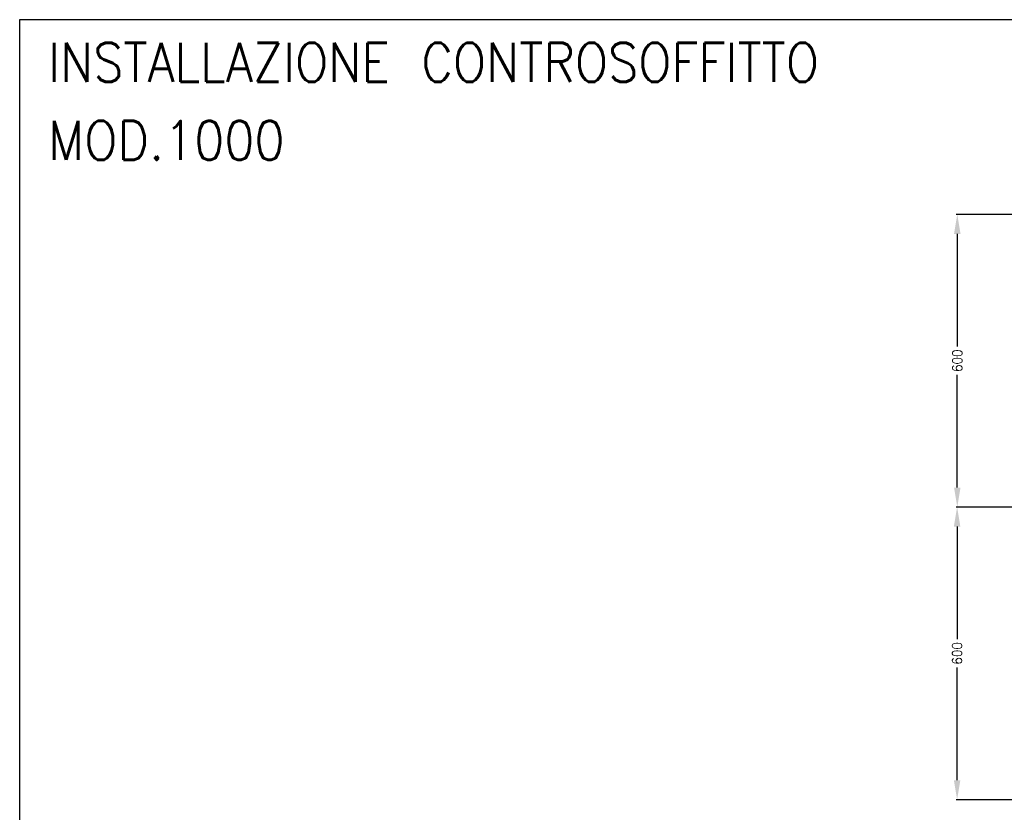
# Model space of a CAD drawing. Header units: inches. Extents: x -7205 to -1528, y -2875 to 5222.
# Tile 11 of 104: x -7205 to -5188, y -1905 to -280. Entities that reach past the tile are written whole.
import ezdxf

# ---------------------------------------------------------------- set-up
doc = ezdxf.new("R2010")
doc.units = ezdxf.units.IN
doc.layers.add('1', color=7, linetype='Continuous')
doc.styles.add('CONVERTER_11', font='txt.shx', dxfattribs={"width": 0.9})
doc.dimstyles.new('ME10_DIM_17', dxfattribs={"dimtxt": 20, "dimasz": 40, "dimexe": 2, "dimexo": 1.5, "dimgap": 8, "dimtad": 1, "dimdec": 0, "dimdsep": 46, "dimtxsty": 'CONVERTER_11', "dimsah": 1, "dimcen": 0.09, "dimclrd": 2, "dimclre": 2, "dimclrt": 2, "dimadec": 0, "dimazin": 0, "dimtfac": 1, "dimtdec": 4, "dimtix": 1, "dimtofl": 0, "dimtmove": 0, "dimatfit": 0, "dimfxl": 1, "dimtolj": 1, "dimtzin": 0, "dimarcsym": 0})
doc.dimstyles.new('ME10_DIM_23', dxfattribs={"dimtxt": 20, "dimasz": 40, "dimexe": 2, "dimexo": 1.5, "dimgap": 8, "dimtad": 1, "dimdec": 0, "dimdsep": 46, "dimtxsty": 'CONVERTER_11', "dimsah": 1, "dimcen": 0.09, "dimclrd": 2, "dimclre": 2, "dimclrt": 2, "dimadec": 0, "dimazin": 0, "dimtfac": 1, "dimtdec": 4, "dimtix": 1, "dimtofl": 0, "dimtmove": 0, "dimatfit": 0, "dimfxl": 1, "dimtolj": 1, "dimtzin": 0, "dimarcsym": 0})

# ---------------------------------------------------------------- blocks, each defined once
blk = doc.blocks.new('*D54')
at = {"layer": '1', "color": 2, "lineweight": -2, "transparency": 16777216}
for p, q in [((-4903.6, -1279.2), (-5286.9, -1279.2)), ((-5284.9, -1319.2), (-5284.9, -1550.2)), ((-5284.9, -1839.2), (-5284.9, -1608.2)), ((-4903.6, -1879.2), (-5286.9, -1879.2))]:
    blk.add_line(p, q, dxfattribs=at)
at = {"layer": '1', "color": 2, "transparency": 16777216}
for points in [[(-5291.6, -1319.2), (-5278.3, -1319.2), (-5284.9, -1279.2)], [(-5291.6, -1839.2), (-5278.3, -1839.2), (-5284.9, -1879.2)]]:
    blk.add_solid(points, dxfattribs=at)
at = {"layer": 'Defpoints', "color": 0, "transparency": 16777216}
for p in [(-5284.9, -1279.2), (-4902.1, -1279.2), (-4902.1, -1879.2)]:
    blk.add_point(p, dxfattribs=at)
at = {"layer": '1', "color": 2, "transparency": 16777216, "insert": (-5284.9, -1579.2), "char_height": 20, "attachment_point": 5, "rotation": 90, "style": 'CONVERTER_11'}
blk.add_mtext('\\A1;600', dxfattribs=at)
blk = doc.blocks.new('*D60')
at = {"layer": '1', "color": 2, "lineweight": -2, "transparency": 16777216}
for p, q in [((-4903.6, -679.2), (-5286.6, -679.2)), ((-5284.6, -719.2), (-5284.6, -950.2)), ((-5284.6, -1239.2), (-5284.6, -1008.2)), ((-4903.6, -1279.2), (-5286.6, -1279.2))]:
    blk.add_line(p, q, dxfattribs=at)
at = {"layer": '1', "color": 2, "transparency": 16777216}
for points in [[(-5291.2, -719.2), (-5277.9, -719.2), (-5284.6, -679.2)], [(-5291.2, -1239.2), (-5277.9, -1239.2), (-5284.6, -1279.2)]]:
    blk.add_solid(points, dxfattribs=at)
at = {"layer": 'Defpoints', "color": 0, "transparency": 16777216}
for p in [(-5284.6, -679.2), (-4902.1, -679.2), (-4902.1, -1279.2)]:
    blk.add_point(p, dxfattribs=at)
at = {"layer": '1', "color": 2, "transparency": 16777216, "insert": (-5284.6, -979.2), "char_height": 20, "attachment_point": 5, "rotation": 90, "style": 'CONVERTER_11'}
blk.add_mtext('\\A1;600', dxfattribs=at)

msp = doc.modelspace()

# ---------------------------------------------------------------- linework, layer by layer
at = {"layer": '1', "color": 7, "linetype": 'Continuous'}
for p, q in [((-7205.4, -2874.9), (-7205.4, -280)), ((-7205.4, -280), (-1528.5, -280))]:
    msp.add_line(p, q, dxfattribs=at)

# ---------------------------------------------------------------- texts
at = {"layer": '1', "color": 1, "insert": (-7147.2, -567.6), "char_height": 80, "attachment_point": 7, "line_spacing_factor": 1.20048, "style": 'CONVERTER_11'}
msp.add_mtext('INSTALLAZIONE CONTROSOFFITTO\\PMOD.1000', dxfattribs=at)

# ---------------------------------------------------------------- dimensions: what is measured, and where the dimension line sits
at = {"layer": '1'}
dim = msp.add_aligned_dim(p1=(-4902.1, -1279.2), p2=(-4902.1, -679.2), distance=382.5, dimstyle='ME10_DIM_23', dxfattribs=at)
dim.commit()
dim.dimension.update_dxf_attribs({"geometry": '*D60', "text_midpoint": (-5284.6, -979.2), "text_rotation": 90})
dim = msp.add_linear_dim(base=(-5284.9, -1279.2), p1=(-4902.1, -1879.2), p2=(-4902.1, -1279.2), angle=90, dimstyle='ME10_DIM_17', dxfattribs=at)
dim.commit()
dim.dimension.update_dxf_attribs({"geometry": '*D54', "text_midpoint": (-5284.9, -1579.2), "text_rotation": 90})

doc.saveas('drawing.dxf')
